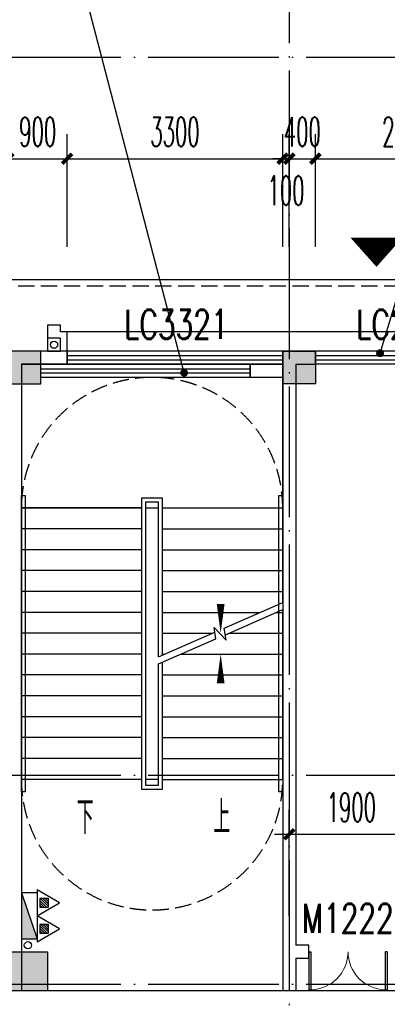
# Model space of a CAD drawing. Extents: x 1779708 to 7299578, y -1121471 to 88434.
# Tile 173 of 256: x 4491392 to 4497017, y -1019849 to -1004763. Entities that reach past the tile are written whole.
import ezdxf

# ---------------------------------------------------------------- set-up
doc = ezdxf.new("R2010")
doc.units = 0
doc.header["$LTSCALE"] = 1000
doc.header["$MEASUREMENT"] = 0
doc.linetypes.add('DASH', pattern=[0.35, 0.25, -0.1])
doc.linetypes.add('DOTE', pattern=[2.42, 2, -0.2, 0.02, -0.2])
doc.layers.get('0').update_dxf_attribs({"linetype": 'CONTINUOUS'})
doc.layers.get('Defpoints').update_dxf_attribs({"linetype": 'CONTINUOUS'})
for name, color, linetype in [('11111111111111111111111111111', 50, 'DASH'), ('DIM_LEAD', 3, 'CONTINUOUS'), ('DIM_SYMB', 3, 'CONTINUOUS'), ('DIM_污水', 3, 'CONTINUOUS'), ('DOTE', 1, 'DOTE'), ('EQUIP_灭火器', 7, 'CONTINUOUS'), ('GGSignatureLayer', 7, 'CONTINUOUS'), ('P_PS_DIM', 1, 'CONTINUOUS'), ('PUB_DIM', 3, 'CONTINUOUS'), ('PUB_TEXT', 7, 'CONTINUOUS'), ('STAIR', 2, 'CONTINUOUS'), ('WALL', 255, 'CONTINUOUS'), ('WINDOW', 2, 'CONTINUOUS'), ('WINDOW_TEXT', 7, 'CONTINUOUS'), ('修改', 6, 'CONTINUOUS'), ('墙柱', 2, 'CONTINUOUS'), ('室外构件', 4, 'CONTINUOUS'), ('看线', 3, 'CONTINUOUS')]:
    doc.layers.add(name, color=color, linetype=linetype)
doc.styles.add('_TCH_DIM', font='SIMPLEX.shx', dxfattribs={"width": 0.7, "bigfont": 'GBCBIG.shx'})
doc.styles.add('_TCH_DIM_T3', font='SIMPLEX.shx', dxfattribs={"width": 0.494118, "bigfont": 'GBCBIG.shx'})
doc.styles.add('_TCH_WINDOW', font='SIMPLEX', dxfattribs={"height": 3.5, "bigfont": 'GBCBIG'})
doc.dimstyles.new('_TCH_ARCH&&150', dxfattribs={"dimtxt": 446.25, "dimasz": 150, "dimexe": 375, "dimexo": 450, "dimgap": 189.375, "dimtad": 1, "dimdec": 0, "dimzin": 0, "dimdsep": 46, "dimtxsty": '_TCH_DIM_T3', "dimblk": 'ARCHTICK', "dimcen": 0.09, "dimdle": 225, "dimclrt": 7, "dimazin": 2, "dimtfac": 1, "dimtdec": 0, "dimtix": 1, "dimtmove": 2, "dimatfit": 3, "dimfxl": 250, "dimtolj": 1, "dimtzin": 0, "dimarcsym": 0})

# ---------------------------------------------------------------- blocks, each defined once
blk = doc.blocks.new('A$C159220C3')
at = {"layer": 'DOTE'}
for p, q in [((55500, 149200), (55500, 7200)), ((86800, 64700), (7200, 64700)), ((86800, 60200), (7200, 60200)), ((86800, 53700), (7200, 53700)), ((86800, 50500), (7200, 50500))]:
    blk.add_line(p, q, dxfattribs=at)
blk = doc.blocks.new('$TwtSys$00000545')
h = blk.add_hatch()
h.set_pattern_fill('ANSI31', color=256, scale=200, angle=180, style=0)
h.set_pattern_definition([(225, (199409.273, 63921.482), (17.6776695, -17.6776695), [])])
h.paths.add_polyline_path([(65, 174), (-65, 174), (-65, 44), (65, 44)])
for p, q in [((0, 344), (-198, 0)), ((198, 0), (0, 344)), ((-198, 0), (198, 0))]:
    blk.add_line(p, q)
blk.add_lwpolyline([(65, 174), (-65, 174), (-65, 44), (65, 44)], close=True)
blk = doc.blocks.new('a1')
at = {"layer": '11111111111111111111111111111'}
for p, q in [((59122, 49136), (59122, 48936)), ((59322, 49136), (59122, 49136)), ((59322, 48936), (59322, 49136)), ((59122, 48936), (59322, 48936))]:
    blk.add_line(p, q, dxfattribs=at)
blk = doc.blocks.new('$WINLIB2D$00000001')
at = {"color": 0}
for points in [[(-0.5, 0.5), (-0.5, -0.5)], [(-0.5, 0.5), (0.5, 0.5)], [(0.5, -0.5), (0.5, 0.5)], [(0.5, 0.1667), (-0.5, 0.1667)], [(0.5, -0.1667), (-0.5, -0.1667)], [(-0.5, -0.5), (0.5, -0.5)]]:
    blk.add_lwpolyline(points, dxfattribs=at)
blk = doc.blocks.new('_ArchTick')
at = {"color": 0, "linetype": 'ByBlock', "const_width": 0.4}
blk.add_lwpolyline([(-0.5, -0.5), (0.5, 0.5)], dxfattribs=at)
blk = doc.blocks.new('*D5082')
at = {"layer": 'Defpoints', "color": 0, "transparency": 16777216}
for p in [(4498717, -1006893), (4495917, -1008693), (4498717, -1008693)]:
    blk.add_point(p, dxfattribs=at)
at = {"layer": 'PUB_DIM', "color": 0, "lineweight": -2, "transparency": 16777216}
for p, q in [((4495917, -1008243), (4495917, -1006518)), ((4498717, -1008243), (4498717, -1006518)), ((4495692, -1006893), (4498942, -1006893))]:
    blk.add_line(p, q, dxfattribs=at)
at = {"layer": 'PUB_DIM', "color": 0, "lineweight": -2, "transparency": 16777216, "xscale": 150, "yscale": 150, "zscale": 150, "rotation": 180}
blk.add_blockref('_ArchTick', (4495917, -1006893), dxfattribs=at)
at = {"layer": 'PUB_DIM', "color": 0, "lineweight": -2, "transparency": 16777216, "xscale": 150, "yscale": 150, "zscale": 150}
blk.add_blockref('_ArchTick', (4498717, -1006893), dxfattribs=at)
at = {"layer": 'PUB_DIM', "color": 7, "transparency": 16777216, "insert": (4497317, -1006481), "char_height": 446.2, "attachment_point": 5, "style": '_TCH_DIM_T3'}
blk.add_mtext('\\A1;2800', dxfattribs=at)
blk = doc.blocks.new('*D5083')
at = {"layer": 'Defpoints', "color": 0, "transparency": 16777216}
for p in [(4495917, -1006893), (4495517, -1008693), (4495917, -1008693)]:
    blk.add_point(p, dxfattribs=at)
at = {"layer": 'PUB_DIM', "color": 0, "lineweight": -2, "transparency": 16777216}
for p, q in [((4495517, -1008243), (4495517, -1006518)), ((4495917, -1008243), (4495917, -1006518)), ((4495517, -1006893), (4495367, -1006893)), ((4495517, -1006893), (4495917, -1006893)), ((4495917, -1006893), (4496067, -1006893))]:
    blk.add_line(p, q, dxfattribs=at)
at = {"layer": 'PUB_DIM', "color": 0, "lineweight": -2, "transparency": 16777216, "xscale": 150, "yscale": 150, "zscale": 150}
blk.add_blockref('_ArchTick', (4495517, -1006893), dxfattribs=at)
at = {"layer": 'PUB_DIM', "color": 0, "lineweight": -2, "transparency": 16777216, "xscale": 150, "yscale": 150, "zscale": 150, "rotation": 180}
blk.add_blockref('_ArchTick', (4495917, -1006893), dxfattribs=at)
at = {"layer": 'PUB_DIM', "color": 7, "transparency": 16777216, "insert": (4495717, -1006481), "char_height": 446.2, "attachment_point": 5, "style": '_TCH_DIM_T3'}
blk.add_mtext('\\A1;400', dxfattribs=at)
blk = doc.blocks.new('*D5084')
at = {"layer": 'Defpoints', "color": 0, "transparency": 16777216}
for p in [(4495517, -1006893), (4495417, -1008693), (4495517, -1008693)]:
    blk.add_point(p, dxfattribs=at)
at = {"layer": 'PUB_DIM', "color": 0, "lineweight": -2, "transparency": 16777216}
for p, q in [((4495417, -1008243), (4495417, -1006518)), ((4495517, -1008243), (4495517, -1006518)), ((4495417, -1006893), (4495267, -1006893)), ((4495417, -1006893), (4495517, -1006893)), ((4495517, -1006893), (4495667, -1006893))]:
    blk.add_line(p, q, dxfattribs=at)
at = {"layer": 'PUB_DIM', "color": 0, "lineweight": -2, "transparency": 16777216, "xscale": 150, "yscale": 150, "zscale": 150}
blk.add_blockref('_ArchTick', (4495417, -1006893), dxfattribs=at)
at = {"layer": 'PUB_DIM', "color": 0, "lineweight": -2, "transparency": 16777216, "xscale": 150, "yscale": 150, "zscale": 150, "rotation": 180}
blk.add_blockref('_ArchTick', (4495517, -1006893), dxfattribs=at)
at = {"layer": 'PUB_DIM', "color": 7, "transparency": 16777216, "insert": (4495467, -1007381), "char_height": 446.2, "attachment_point": 5, "style": '_TCH_DIM_T3'}
blk.add_mtext('\\A1;100', dxfattribs=at)
blk = doc.blocks.new('*D5085')
at = {"layer": 'Defpoints', "color": 0, "transparency": 16777216}
for p in [(4495417, -1006893), (4492117, -1008693), (4495417, -1008693)]:
    blk.add_point(p, dxfattribs=at)
at = {"layer": 'PUB_DIM', "color": 0, "lineweight": -2, "transparency": 16777216}
for p, q in [((4492117, -1008243), (4492117, -1006518)), ((4495417, -1008243), (4495417, -1006518)), ((4491892, -1006893), (4495642, -1006893))]:
    blk.add_line(p, q, dxfattribs=at)
at = {"layer": 'PUB_DIM', "color": 0, "lineweight": -2, "transparency": 16777216, "xscale": 150, "yscale": 150, "zscale": 150, "rotation": 180}
blk.add_blockref('_ArchTick', (4492117, -1006893), dxfattribs=at)
at = {"layer": 'PUB_DIM', "color": 0, "lineweight": -2, "transparency": 16777216, "xscale": 150, "yscale": 150, "zscale": 150}
blk.add_blockref('_ArchTick', (4495417, -1006893), dxfattribs=at)
at = {"layer": 'PUB_DIM', "color": 7, "transparency": 16777216, "insert": (4493767, -1006481), "char_height": 446.2, "attachment_point": 5, "style": '_TCH_DIM_T3'}
blk.add_mtext('\\A1;3300', dxfattribs=at)
blk = doc.blocks.new('*D5086')
at = {"layer": 'Defpoints', "color": 0, "transparency": 16777216}
for p in [(4492117, -1006893), (4491217, -1008693), (4492117, -1008693)]:
    blk.add_point(p, dxfattribs=at)
at = {"layer": 'PUB_DIM', "color": 0, "lineweight": -2, "transparency": 16777216}
for p, q in [((4491217, -1008243), (4491217, -1006518)), ((4492117, -1008243), (4492117, -1006518)), ((4491217, -1006893), (4491067, -1006893)), ((4491217, -1006893), (4492117, -1006893)), ((4492117, -1006893), (4492267, -1006893))]:
    blk.add_line(p, q, dxfattribs=at)
at = {"layer": 'PUB_DIM', "color": 0, "lineweight": -2, "transparency": 16777216, "xscale": 150, "yscale": 150, "zscale": 150}
blk.add_blockref('_ArchTick', (4491217, -1006893), dxfattribs=at)
at = {"layer": 'PUB_DIM', "color": 0, "lineweight": -2, "transparency": 16777216, "xscale": 150, "yscale": 150, "zscale": 150, "rotation": 180}
blk.add_blockref('_ArchTick', (4492117, -1006893), dxfattribs=at)
at = {"layer": 'PUB_DIM', "color": 7, "transparency": 16777216, "insert": (4491667, -1006481), "char_height": 446.2, "attachment_point": 5, "style": '_TCH_DIM_T3'}
blk.add_mtext('\\A1;900', dxfattribs=at)
blk = doc.blocks.new('$DorLib2D$00000002')
for p, q in [((-0.5, 0), (-0.5, 0.4875)), ((-0.475, 0.4875), (-0.5, 0.4875)), ((-0.475, 0), (-0.475, 0.4875)), ((0.475, 0), (0.475, 0.4875)), ((0.475, 0.4875), (0.5, 0.4875)), ((0.5, 0), (0.5, 0.4875)), ((-0.5, 0), (-0.475, 0)), ((0.5, 0), (0.475, 0))]:
    blk.add_line(p, q)
at = {"lineweight": 13}
for centre, start, end in [((-0.4875, 0), 0, 88.53072), ((0.4875, 0), 91.46928, 180)]:
    blk.add_arc(centre, 0.4875, start, end, dxfattribs=at)
blk = doc.blocks.new('*D6627')
at = {"layer": 'Defpoints', "color": 0, "transparency": 16777216}
for p in [(4497417, -1017243), (4495517, -1018943), (4497417, -1018943)]:
    blk.add_point(p, dxfattribs=at)
at = {"layer": 'PUB_DIM', "color": 0, "lineweight": -2, "transparency": 16777216}
for p, q in [((4495517, -1018493), (4495517, -1016868)), ((4497417, -1018493), (4497417, -1016868)), ((4495292, -1017243), (4497642, -1017243))]:
    blk.add_line(p, q, dxfattribs=at)
at = {"layer": 'PUB_DIM', "color": 0, "lineweight": -2, "transparency": 16777216, "xscale": 150, "yscale": 150, "zscale": 150, "rotation": 180}
blk.add_blockref('_ArchTick', (4495517, -1017243), dxfattribs=at)
at = {"layer": 'PUB_DIM', "color": 0, "lineweight": -2, "transparency": 16777216, "xscale": 150, "yscale": 150, "zscale": 150}
blk.add_blockref('_ArchTick', (4497417, -1017243), dxfattribs=at)
at = {"layer": 'PUB_DIM', "color": 7, "transparency": 16777216, "insert": (4496467, -1016831), "char_height": 446.2, "attachment_point": 5, "style": '_TCH_DIM_T3'}
blk.add_mtext('\\A1;1900', dxfattribs=at)

msp = doc.modelspace()

# ---------------------------------------------------------------- hatches: boundary and pattern name
at = {"layer": '墙柱'}
h = msp.add_hatch(color=256, dxfattribs=at)
h.paths.add_polyline_path([(4476347.1, -937943.3), (4476347.1, -938243.3), (4475447.1, -938243.3), (4475447.1, -937943.3)])
h.paths.add_polyline_path([(4474277.1, -935643.3), (4474877.1, -935643.3), (4474877.1, -936043.3), (4474277.1, -936043.3)])
h.paths.add_polyline_path([(4524317.1, -1005043.3), (4524917.1, -1005043.3), (4524917.1, -1005643.3), (4524317.1, -1005643.3)])
h.paths.add_polyline_path([(4516217.1, -1005043.3), (4516817.1, -1005043.3), (4516817.1, -1005643.3), (4516217.1, -1005643.3)])
h.paths.add_polyline_path([(4524317.1, -995843.3), (4524917.1, -995843.3), (4524917.1, -996443.3), (4524317.1, -996443.3)])
h.paths.add_polyline_path([(4516217.1, -995843.3), (4516817.1, -995843.3), (4516817.1, -996443.3), (4516217.1, -996443.3)])
h.paths.add_polyline_path([(4524317.1, -987243.3), (4524917.1, -987243.3), (4524917.1, -987843.3), (4524317.1, -987843.3)])
h.paths.add_polyline_path([(4516217.1, -987243.3), (4516817.1, -987243.3), (4516817.1, -987843.3), (4516217.1, -987843.3)])
h.paths.add_polyline_path([(4524317.1, -978043.3), (4524917.1, -978043.3), (4524917.1, -978643.3), (4524317.1, -978643.3)])
h.paths.add_polyline_path([(4516217.1, -978043.3), (4516817.1, -978043.3), (4516817.1, -978643.3), (4516217.1, -978643.3)])
h.paths.add_polyline_path([(4449717.1, -973843.3), (4450217.1, -973843.3), (4450217.1, -973343.3), (4449717.1, -973343.3)])
h.paths.add_polyline_path([(4449717.1, -967593.3), (4450217.1, -967593.3), (4450217.1, -967093.3), (4449717.1, -967093.3)])
h.paths.add_polyline_path([(4449717.1, -961043.3), (4450217.1, -961043.3), (4450217.1, -960543.3), (4449717.1, -960543.3)])
h.paths.add_polyline_path([(4524117.1, -932143.3), (4524817.1, -932143.3), (4524817.1, -932643.3), (4524117.1, -932643.3)])
h.paths.add_polyline_path([(4474067.1, -964543.3), (4474767.1, -964543.3), (4474767.1, -964043.3), (4474067.1, -964043.3)])
h.paths.add_polyline_path([(4516067.1, -932143.3), (4516767.1, -932143.3), (4516767.1, -932643.3), (4516067.1, -932643.3)])
h.paths.add_polyline_path([(4474067.1, -932143.3), (4474767.1, -932143.3), (4474767.1, -932643.3), (4474067.1, -932643.3)])
h.paths.add_polyline_path([(4449717.1, -955193.3), (4450217.1, -955193.3), (4450217.1, -954693.3), (4449717.1, -954693.3)])
h.paths.add_polyline_path([(4503717.1, -922843.3), (4504217.1, -922843.3), (4504217.1, -923343.3), (4503717.1, -923343.3)])
h.paths.add_polyline_path([(4465817.1, -973843.3), (4466317.1, -973843.3), (4466317.1, -973343.3), (4465817.1, -973343.3)])
h.paths.add_polyline_path([(4474117.1, -973843.3), (4474717.1, -973843.3), (4474717.1, -973343.3), (4474117.1, -973343.3)])
h.paths.add_polyline_path([(4491217.1, -964643.3), (4491817.1, -964643.3), (4491817.1, -964043.3), (4491217.1, -964043.3)])
h.paths.add_polyline_path([(4507717.1, -955843.3), (4508317.1, -955843.3), (4508317.1, -955243.3), (4507717.1, -955243.3)])
h.paths.add_polyline_path([(4462217.1, -967693.3), (4462717.1, -967693.3), (4462717.1, -966993.3), (4462217.1, -966993.3)])
h.paths.add_polyline_path([(4515917.1, -959943.3), (4516417.1, -959943.3), (4516417.1, -959443.3), (4515917.1, -959443.3)])
h.paths.add_polyline_path([(4465717.1, -935643.3), (4466317.1, -935643.3), (4466317.1, -936143.3), (4465717.1, -936143.3)])
h.paths.add_polyline_path([(4469917.1, -942243.3), (4470417.1, -942243.3), (4470417.1, -942743.3), (4469917.1, -942743.3)])
h.paths.add_polyline_path([(4469917.1, -948843.3), (4470417.1, -948843.3), (4470417.1, -949343.3), (4469917.1, -949343.3)])
h.paths.add_polyline_path([(4462217.1, -954593.3), (4462717.1, -954593.3), (4462717.1, -955293.3), (4462217.1, -955293.3)])
h.paths.add_polyline_path([(4469917.1, -961043.3), (4470417.1, -961043.3), (4470417.1, -960543.3), (4469917.1, -960543.3)])
h.paths.add_polyline_path([(4462217.1, -973843.3), (4462717.1, -973843.3), (4462717.1, -973343.3), (4462217.1, -973343.3)])
h.paths.add_polyline_path([(4504117.1, -947343.3), (4503617.1, -947343.3), (4503617.1, -947843.3), (4504117.1, -947843.3)])
h.paths.add_polyline_path([(4524117.1, -964543.3), (4524817.1, -964543.3), (4524817.1, -964043.3), (4524117.1, -964043.3)])
h.paths.add_polyline_path([(4457617.1, -935643.3), (4458117.1, -935643.3), (4458117.1, -936143.3), (4457617.1, -936143.3)])
h.paths.add_polyline_path([(4516067.1, -947243.3), (4516767.1, -947243.3), (4516767.1, -947843.3), (4516067.1, -947843.3)])
h.paths.add_polyline_path([(4524117.1, -947843.3), (4524817.1, -947843.3), (4524817.1, -947243.3), (4524117.1, -947243.3)])
h.paths.add_polyline_path([(4507717.1, -947843.3), (4508317.1, -947843.3), (4508317.1, -947243.3), (4507717.1, -947243.3)])
h.paths.add_polyline_path([(4515917.1, -955743.3), (4516417.1, -955743.3), (4516417.1, -955243.3), (4515917.1, -955243.3)])
h.paths.add_polyline_path([(4503617.1, -955743.3), (4504117.1, -955743.3), (4504117.1, -955243.3), (4503617.1, -955243.3)])
h.paths.add_polyline_path([(4499367.1, -935643.3), (4499867.1, -935643.3), (4499867.1, -936143.3), (4499367.1, -936143.3)])
h.paths.add_polyline_path([(4495417.1, -973843.3), (4495917.1, -973843.3), (4495917.1, -973343.3), (4495417.1, -973343.3)])
h.paths.add_polyline_path([(4491717.1, -961043.3), (4491217.1, -961043.3), (4491217.1, -960543.3), (4491717.1, -960543.3)])
h.paths.add_polyline_path([(4491717.1, -973843.3), (4491217.1, -973843.3), (4491217.1, -973343.3), (4491717.1, -973343.3)])
h.paths.add_polyline_path([(4474117.1, -961043.3), (4474617.1, -961043.3), (4474617.1, -960543.3), (4474117.1, -960543.3)])
h.paths.add_polyline_path([(4469917.1, -954693.3), (4470417.1, -954693.3), (4470417.1, -955193.3), (4469917.1, -955193.3)])
h.paths.add_polyline_path([(4462217.1, -960343.3), (4462717.1, -960343.3), (4462717.1, -961043.3), (4462217.1, -961043.3)])
h.paths.add_polyline_path([(4465717.1, -948843.3), (4466317.1, -948843.3), (4466317.1, -949343.3), (4465717.1, -949343.3)])
h.paths.add_polyline_path([(4457317.1, -948843.3), (4457917.1, -948843.3), (4457917.1, -949343.3), (4457317.1, -949343.3)])
h.paths.add_polyline_path([(4449717.1, -948843.3), (4450217.1, -948843.3), (4450217.1, -949343.3), (4449717.1, -949343.3)])
h.paths.add_polyline_path([(4465717.1, -942143.3), (4466317.1, -942143.3), (4466317.1, -942743.3), (4465717.1, -942743.3)])
h.paths.add_polyline_path([(4457617.1, -942143.3), (4458117.1, -942143.3), (4458117.1, -942743.3), (4457617.1, -942743.3)])
h.paths.add_polyline_path([(4524117.1, -961343.3), (4524817.1, -961343.3), (4524817.1, -960843.3), (4524117.1, -960843.3)])
h.paths.add_polyline_path([(4524317.1, -973843.3), (4524817.1, -973843.3), (4524817.1, -973343.3), (4524317.1, -973343.3)])
h.paths.add_polyline_path([(4516067.1, -964743.3), (4516767.1, -964743.3), (4516767.1, -964043.3), (4516067.1, -964043.3)])
h.paths.add_polyline_path([(4516017.1, -973843.3), (4516817.1, -973843.3), (4516817.1, -973343.3), (4516017.1, -973343.3)])
h.paths.add_polyline_path([(4507667.1, -964743.3), (4508367.1, -964743.3), (4508367.1, -964043.3), (4507667.1, -964043.3)])
h.paths.add_polyline_path([(4507717.1, -973843.3), (4508317.1, -973843.3), (4508317.1, -973343.3), (4507717.1, -973343.3)])
h.paths.add_polyline_path([(4499367.1, -961043.3), (4499867.1, -961043.3), (4499867.1, -960543.3), (4499367.1, -960543.3)])
h.paths.add_polyline_path([(4499267.1, -964543.3), (4499967.1, -964543.3), (4499967.1, -964043.3), (4499267.1, -964043.3)])
h.paths.add_polyline_path([(4499367.1, -973843.3), (4499867.1, -973843.3), (4499867.1, -973343.3), (4499367.1, -973343.3)])
h.paths.add_polyline_path([(4482317.1, -961043.3), (4482817.1, -961043.3), (4482817.1, -960543.3), (4482317.1, -960543.3)])
h.paths.add_polyline_path([(4482217.1, -964643.3), (4482817.1, -964643.3), (4482817.1, -964043.3), (4482217.1, -964043.3)])
h.paths.add_polyline_path([(4465717.1, -964643.3), (4466317.1, -964643.3), (4466317.1, -964043.3), (4465717.1, -964043.3)])
h.paths.add_polyline_path([(4482317.1, -973843.3), (4482817.1, -973843.3), (4482817.1, -973343.3), (4482317.1, -973343.3)])
h.paths.add_polyline_path([(4516067.1, -935643.3), (4516767.1, -935643.3), (4516767.1, -936243.3), (4516067.1, -936243.3)])
h.paths.add_polyline_path([(4524117.1, -922843.3), (4524817.1, -922843.3), (4524817.1, -923343.3), (4524117.1, -923343.3)])
h.paths.add_polyline_path([(4516117.1, -922843.3), (4516717.1, -922843.3), (4516717.1, -923343.3), (4516117.1, -923343.3)])
h.paths.add_polyline_path([(4507717.1, -935643.3), (4508317.1, -935643.3), (4508317.1, -936243.3), (4507717.1, -936243.3)])
h.paths.add_polyline_path([(4507667.1, -932143.3), (4508367.1, -932143.3), (4508367.1, -932643.3), (4507667.1, -932643.3)])
h.paths.add_polyline_path([(4507767.1, -922843.3), (4508267.1, -922843.3), (4508267.1, -923343.3), (4507767.1, -923343.3)])
h.paths.add_polyline_path([(4499317.1, -932043.3), (4499917.1, -932043.3), (4499917.1, -932643.3), (4499317.1, -932643.3)])
h.paths.add_polyline_path([(4499317.1, -922843.3), (4499917.1, -922843.3), (4499917.1, -923343.3), (4499317.1, -923343.3)])
h.paths.add_polyline_path([(4491217.1, -935643.3), (4491717.1, -935643.3), (4491717.1, -936143.3), (4491217.1, -936143.3)])
h.paths.add_polyline_path([(4491217.1, -932043.3), (4491817.1, -932043.3), (4491817.1, -932643.3), (4491217.1, -932643.3)])
h.paths.add_polyline_path([(4482317.1, -935643.3), (4482817.1, -935643.3), (4482817.1, -936143.3), (4482317.1, -936143.3)])
h.paths.add_polyline_path([(4482217.1, -932043.3), (4482817.1, -932043.3), (4482817.1, -932643.3), (4482217.1, -932643.3)])
h.paths.add_polyline_path([(4449217.1, -935343.3), (4449917.1, -935343.3), (4449917.1, -935843.3), (4449217.1, -935843.3)])
h.paths.add_polyline_path([(4449217.1, -932143.3), (4449917.1, -932143.3), (4449917.1, -932643.3), (4449217.1, -932643.3)])
h.paths.add_polyline_path([(4457267.1, -932143.3), (4457967.1, -932143.3), (4457967.1, -932643.3), (4457267.1, -932643.3)])
h.paths.add_polyline_path([(4465717.1, -932043.3), (4466317.1, -932043.3), (4466317.1, -932643.3), (4465717.1, -932643.3)])
h.paths.add_polyline_path([(4491217.1, -922843.3), (4491717.1, -922843.3), (4491717.1, -923343.3), (4491217.1, -923343.3)])
h.paths.add_polyline_path([(4482317.1, -922843.3), (4482817.1, -922843.3), (4482817.1, -923343.3), (4482317.1, -923343.3)])
h.paths.add_polyline_path([(4474117.1, -922843.3), (4474717.1, -922843.3), (4474717.1, -923343.3), (4474117.1, -923343.3)])
h.paths.add_polyline_path([(4465717.1, -922843.3), (4466317.1, -922843.3), (4466317.1, -923343.3), (4465717.1, -923343.3)])
h.paths.add_polyline_path([(4457267.1, -922843.3), (4457967.1, -922843.3), (4457967.1, -923343.3), (4457267.1, -923343.3)])
h.paths.add_polyline_path([(4449217.1, -922843.3), (4449717.1, -922843.3), (4449717.1, -923343.3), (4449217.1, -923343.3)])
h.paths.add_polyline_path([(4524117.1, -935643.3), (4524817.1, -935643.3), (4524817.1, -936243.3), (4524117.1, -936243.3)])
h.paths.add_polyline_path([(4449717.1, -1009843.3), (4450217.1, -1009843.3), (4450217.1, -1010343.3), (4449717.1, -1010343.3)])
h.paths.add_polyline_path([(4449717.1, -1016093.3), (4450217.1, -1016093.3), (4450217.1, -1016593.3), (4449717.1, -1016593.3)])
h.paths.add_polyline_path([(4449717.1, -1022643.3), (4450217.1, -1022643.3), (4450217.1, -1023143.3), (4449717.1, -1023143.3)])
h.paths.add_polyline_path([(4524117.1, -1051543.3), (4524817.1, -1051543.3), (4524817.1, -1051043.3), (4524117.1, -1051043.3)])
h.paths.add_polyline_path([(4474067.1, -1019143.3), (4474767.1, -1019143.3), (4474767.1, -1019643.3), (4474067.1, -1019643.3)])
h.paths.add_polyline_path([(4516067.1, -1051543.3), (4516767.1, -1051543.3), (4516767.1, -1051043.3), (4516067.1, -1051043.3)])
h.paths.add_polyline_path([(4474067.1, -1051543.3), (4474767.1, -1051543.3), (4474767.1, -1051043.3), (4474067.1, -1051043.3)])
h.paths.add_polyline_path([(4449717.1, -1028493.3), (4450217.1, -1028493.3), (4450217.1, -1028993.3), (4449717.1, -1028993.3)])
h.paths.add_polyline_path([(4476347.1, -1045743.3), (4476347.1, -1045443.3), (4475447.1, -1045443.3), (4475447.1, -1045743.3)])
h.paths.add_polyline_path([(4503717.1, -1060843.3), (4504217.1, -1060843.3), (4504217.1, -1060343.3), (4503717.1, -1060343.3)])
h.paths.add_polyline_path([(4465817.1, -1009843.3), (4466317.1, -1009843.3), (4466317.1, -1010343.3), (4465817.1, -1010343.3)])
h.paths.add_polyline_path([(4474117.1, -1009843.3), (4474717.1, -1009843.3), (4474717.1, -1010343.3), (4474117.1, -1010343.3)])
h.paths.add_polyline_path([(4491217.1, -1019043.3), (4491817.1, -1019043.3), (4491817.1, -1019643.3), (4491217.1, -1019643.3)])
h.paths.add_polyline_path([(4507717.1, -1027843.3), (4508317.1, -1027843.3), (4508317.1, -1028443.3), (4507717.1, -1028443.3)])
h.paths.add_polyline_path([(4462217.1, -1015993.3), (4462717.1, -1015993.3), (4462717.1, -1016693.3), (4462217.1, -1016693.3)])
h.paths.add_polyline_path([(4515917.1, -1023743.3), (4516417.1, -1023743.3), (4516417.1, -1024243.3), (4515917.1, -1024243.3)])
h.paths.add_polyline_path([(4465717.1, -1048043.3), (4466317.1, -1048043.3), (4466317.1, -1047543.3), (4465717.1, -1047543.3)])
h.paths.add_polyline_path([(4469917.1, -1041443.3), (4470417.1, -1041443.3), (4470417.1, -1040943.3), (4469917.1, -1040943.3)])
h.paths.add_polyline_path([(4469917.1, -1034843.3), (4470417.1, -1034843.3), (4470417.1, -1034343.3), (4469917.1, -1034343.3)])
h.paths.add_polyline_path([(4462217.1, -1029093.3), (4462717.1, -1029093.3), (4462717.1, -1028393.3), (4462217.1, -1028393.3)])
h.paths.add_polyline_path([(4469917.1, -1022643.3), (4470417.1, -1022643.3), (4470417.1, -1023143.3), (4469917.1, -1023143.3)])
h.paths.add_polyline_path([(4462217.1, -1009843.3), (4462717.1, -1009843.3), (4462717.1, -1010343.3), (4462217.1, -1010343.3)])
h.paths.add_polyline_path([(4504117.1, -1036343.3), (4503617.1, -1036343.3), (4503617.1, -1035843.3), (4504117.1, -1035843.3)])
h.paths.add_polyline_path([(4524117.1, -1019143.3), (4524817.1, -1019143.3), (4524817.1, -1019643.3), (4524117.1, -1019643.3)])
h.paths.add_polyline_path([(4457617.1, -1048043.3), (4458117.1, -1048043.3), (4458117.1, -1047543.3), (4457617.1, -1047543.3)])
h.paths.add_polyline_path([(4516067.1, -1036443.3), (4516767.1, -1036443.3), (4516767.1, -1035843.3), (4516067.1, -1035843.3)])
h.paths.add_polyline_path([(4524117.1, -1035843.3), (4524817.1, -1035843.3), (4524817.1, -1036443.3), (4524117.1, -1036443.3)])
h.paths.add_polyline_path([(4507717.1, -1035843.3), (4508317.1, -1035843.3), (4508317.1, -1036443.3), (4507717.1, -1036443.3)])
h.paths.add_polyline_path([(4515917.1, -1027943.3), (4516417.1, -1027943.3), (4516417.1, -1028443.3), (4515917.1, -1028443.3)])
h.paths.add_polyline_path([(4503617.1, -1027943.3), (4504117.1, -1027943.3), (4504117.1, -1028443.3), (4503617.1, -1028443.3)])
h.paths.add_polyline_path([(4499367.1, -1048043.3), (4499867.1, -1048043.3), (4499867.1, -1047543.3), (4499367.1, -1047543.3)])
h.paths.add_polyline_path([(4495417.1, -1009843.3), (4495917.1, -1009843.3), (4495917.1, -1010343.3), (4495417.1, -1010343.3)])
h.paths.add_polyline_path([(4491717.1, -1022643.3), (4491217.1, -1022643.3), (4491217.1, -1023143.3), (4491717.1, -1023143.3)])
h.paths.add_polyline_path([(4491717.1, -1009843.3), (4491217.1, -1009843.3), (4491217.1, -1010343.3), (4491717.1, -1010343.3)])
h.paths.add_polyline_path([(4474117.1, -1022643.3), (4474617.1, -1022643.3), (4474617.1, -1023143.3), (4474117.1, -1023143.3)])
h.paths.add_polyline_path([(4469917.1, -1028993.3), (4470417.1, -1028993.3), (4470417.1, -1028493.3), (4469917.1, -1028493.3)])
h.paths.add_polyline_path([(4462217.1, -1023343.3), (4462717.1, -1023343.3), (4462717.1, -1022643.3), (4462217.1, -1022643.3)])
h.paths.add_polyline_path([(4465717.1, -1034843.3), (4466317.1, -1034843.3), (4466317.1, -1034343.3), (4465717.1, -1034343.3)])
h.paths.add_polyline_path([(4457317.1, -1034843.3), (4457917.1, -1034843.3), (4457917.1, -1034343.3), (4457317.1, -1034343.3)])
h.paths.add_polyline_path([(4449717.1, -1034843.3), (4450217.1, -1034843.3), (4450217.1, -1034343.3), (4449717.1, -1034343.3)])
h.paths.add_polyline_path([(4465717.1, -1041543.3), (4466317.1, -1041543.3), (4466317.1, -1040943.3), (4465717.1, -1040943.3)])
h.paths.add_polyline_path([(4457617.1, -1041543.3), (4458117.1, -1041543.3), (4458117.1, -1040943.3), (4457617.1, -1040943.3)])
h.paths.add_polyline_path([(4524117.1, -1022343.3), (4524817.1, -1022343.3), (4524817.1, -1022843.3), (4524117.1, -1022843.3)])
h.paths.add_polyline_path([(4524317.1, -1009843.3), (4524817.1, -1009843.3), (4524817.1, -1010343.3), (4524317.1, -1010343.3)])
h.paths.add_polyline_path([(4516067.1, -1018943.3), (4516767.1, -1018943.3), (4516767.1, -1019643.3), (4516067.1, -1019643.3)])
h.paths.add_polyline_path([(4516017.1, -1009843.3), (4516817.1, -1009843.3), (4516817.1, -1010343.3), (4516017.1, -1010343.3)])
h.paths.add_polyline_path([(4507667.1, -1018943.3), (4508367.1, -1018943.3), (4508367.1, -1019643.3), (4507667.1, -1019643.3)])
h.paths.add_polyline_path([(4507717.1, -1009843.3), (4508317.1, -1009843.3), (4508317.1, -1010343.3), (4507717.1, -1010343.3)])
h.paths.add_polyline_path([(4499367.1, -1022643.3), (4499867.1, -1022643.3), (4499867.1, -1023143.3), (4499367.1, -1023143.3)])
h.paths.add_polyline_path([(4499267.1, -1019143.3), (4499967.1, -1019143.3), (4499967.1, -1019643.3), (4499267.1, -1019643.3)])
h.paths.add_polyline_path([(4499367.1, -1009843.3), (4499867.1, -1009843.3), (4499867.1, -1010343.3), (4499367.1, -1010343.3)])
h.paths.add_polyline_path([(4482317.1, -1022643.3), (4482817.1, -1022643.3), (4482817.1, -1023143.3), (4482317.1, -1023143.3)])
h.paths.add_polyline_path([(4482217.1, -1019043.3), (4482817.1, -1019043.3), (4482817.1, -1019643.3), (4482217.1, -1019643.3)])
h.paths.add_polyline_path([(4465717.1, -1019043.3), (4466317.1, -1019043.3), (4466317.1, -1019643.3), (4465717.1, -1019643.3)])
h.paths.add_polyline_path([(4482317.1, -1009843.3), (4482817.1, -1009843.3), (4482817.1, -1010343.3), (4482317.1, -1010343.3)])
h.paths.add_polyline_path([(4516067.1, -1048043.3), (4516767.1, -1048043.3), (4516767.1, -1047443.3), (4516067.1, -1047443.3)])
h.paths.add_polyline_path([(4524117.1, -1060843.3), (4524817.1, -1060843.3), (4524817.1, -1060343.3), (4524117.1, -1060343.3)])
h.paths.add_polyline_path([(4516117.1, -1060843.3), (4516717.1, -1060843.3), (4516717.1, -1060343.3), (4516117.1, -1060343.3)])
h.paths.add_polyline_path([(4507717.1, -1048043.3), (4508317.1, -1048043.3), (4508317.1, -1047443.3), (4507717.1, -1047443.3)])
h.paths.add_polyline_path([(4507667.1, -1051543.3), (4508367.1, -1051543.3), (4508367.1, -1051043.3), (4507667.1, -1051043.3)])
h.paths.add_polyline_path([(4507767.1, -1060843.3), (4508267.1, -1060843.3), (4508267.1, -1060343.3), (4507767.1, -1060343.3)])
h.paths.add_polyline_path([(4499317.1, -1051643.3), (4499917.1, -1051643.3), (4499917.1, -1051043.3), (4499317.1, -1051043.3)])
h.paths.add_polyline_path([(4499317.1, -1060843.3), (4499917.1, -1060843.3), (4499917.1, -1060343.3), (4499317.1, -1060343.3)])
h.paths.add_polyline_path([(4491217.1, -1048043.3), (4491717.1, -1048043.3), (4491717.1, -1047543.3), (4491217.1, -1047543.3)])
h.paths.add_polyline_path([(4491217.1, -1051643.3), (4491817.1, -1051643.3), (4491817.1, -1051043.3), (4491217.1, -1051043.3)])
h.paths.add_polyline_path([(4482317.1, -1048043.3), (4482817.1, -1048043.3), (4482817.1, -1047543.3), (4482317.1, -1047543.3)])
h.paths.add_polyline_path([(4474277.1, -1048043.3), (4474877.1, -1048043.3), (4474877.1, -1047643.3), (4474277.1, -1047643.3)])
h.paths.add_polyline_path([(4482217.1, -1051643.3), (4482817.1, -1051643.3), (4482817.1, -1051043.3), (4482217.1, -1051043.3)])
h.paths.add_polyline_path([(4449217.1, -1048343.3), (4449917.1, -1048343.3), (4449917.1, -1047843.3), (4449217.1, -1047843.3)])
h.paths.add_polyline_path([(4449217.1, -1051543.3), (4449917.1, -1051543.3), (4449917.1, -1051043.3), (4449217.1, -1051043.3)])
h.paths.add_polyline_path([(4457267.1, -1051543.3), (4457967.1, -1051543.3), (4457967.1, -1051043.3), (4457267.1, -1051043.3)])
h.paths.add_polyline_path([(4465717.1, -1051643.3), (4466317.1, -1051643.3), (4466317.1, -1051043.3), (4465717.1, -1051043.3)])
h.paths.add_polyline_path([(4491217.1, -1060843.3), (4491717.1, -1060843.3), (4491717.1, -1060343.3), (4491217.1, -1060343.3)])
h.paths.add_polyline_path([(4482317.1, -1060843.3), (4482817.1, -1060843.3), (4482817.1, -1060343.3), (4482317.1, -1060343.3)])
h.paths.add_polyline_path([(4474117.1, -1060843.3), (4474717.1, -1060843.3), (4474717.1, -1060343.3), (4474117.1, -1060343.3)])
h.paths.add_polyline_path([(4465717.1, -1060843.3), (4466317.1, -1060843.3), (4466317.1, -1060343.3), (4465717.1, -1060343.3)])
h.paths.add_polyline_path([(4457267.1, -1060843.3), (4457967.1, -1060843.3), (4457967.1, -1060343.3), (4457267.1, -1060343.3)])
h.paths.add_polyline_path([(4449217.1, -1060843.3), (4449717.1, -1060843.3), (4449717.1, -1060343.3), (4449217.1, -1060343.3)])
h.paths.add_polyline_path([(4524117.1, -1048043.3), (4524817.1, -1048043.3), (4524817.1, -1047443.3), (4524117.1, -1047443.3)])

# ---------------------------------------------------------------- linework, layer by layer
at = {"color": 1}
for p, q in [((4491657.1, -1018143.3), (4491417.1, -1018143.3)), ((4491417.1, -1018143.3), (4491417.1, -1018843.3)), ((4491417.1, -1018143.3), (4491657.1, -1018843.3)), ((4491657.1, -1018143.3), (4491657.1, -1018843.3)), ((4491417.1, -1018843.3), (4491657.1, -1018843.3))]:
    msp.add_line(p, q, dxfattribs=at)
msp.add_solid([(4491417.1, -1018843.3), (4491657.1, -1018843.3), (4491417.1, -1018143.3)], dxfattribs=at)
at = {"layer": 'DIM_LEAD'}
for p, q in [((4493907.9, -1010173.3), (4492383.9, -1004330.2)), ((4496906.4, -1009873.3), (4498430.3, -1004830.2))]:
    msp.add_line(p, q, dxfattribs=at)
at = {"layer": 'DIM_LEAD', "const_width": 60}
for points in [[(4496897.7, -1009902, 1), (4496915.1, -1009844.6, 1)], [(4493915.4, -1010202.3, 1), (4493900.3, -1010144.3, 1)]]:
    msp.add_lwpolyline(points, format="xyb", close=True, dxfattribs=at)
at = {"layer": 'DIM_SYMB'}
for points in [[(4492367.1, -1016563.3, 0, 0, 0), (4492367.1, -1011143.3, 0, 0, 0), (4494467.1, -1011143.3, 0, 0, 0), (4494467.1, -1014163.3, 0, 120, 0), (4494467.1, -1013713.3, 0, 0, 0)], [(4494467.1, -1016563.3, 0, 0, 0), (4494467.1, -1014483.3, 0, 120, 0), (4494467.1, -1014933.3, 0, 0, 0)]]:
    msp.add_lwpolyline(points, format="xyseb", dxfattribs=at)
at = {"layer": 'DIM_污水', "color": 7}
msp.add_circle((4491917.1, -1009743.3), 55, dxfattribs=at)
at = {"layer": 'DIM_污水', "color": 1}
msp.add_circle((4491517.1, -1018943.3), 55, dxfattribs=at)
at = {"layer": 'GGSignatureLayer'}
msp.add_lwpolyline([(4496851.7, -1008550.4, 0, 800, 0), (4496851.7, -1008100.6, 800, 800, 0)], format="xyseb", dxfattribs=at)
at = {"layer": 'STAIR'}
for p, q in [((4495417.1, -1010043.3), (4491417.1, -1010043.3)), ((4491417.1, -1010043.3), (4491417.1, -1012243.3)), ((4495417.1, -1012243.3), (4495417.1, -1010043.3)), ((4493577.1, -1012093.3), (4493257.1, -1012093.3)), ((4493257.1, -1012093.3), (4493257.1, -1016553.3)), ((4493517.1, -1012153.3), (4493317.1, -1012153.3)), ((4493317.1, -1012153.3), (4493317.1, -1016493.3)), ((4493517.1, -1014524.7), (4493517.1, -1012153.3)), ((4493577.1, -1014498.5), (4493577.1, -1012093.3)), ((4491417.1, -1012243.3), (4491417.1, -1016403.3)), ((4493257.1, -1012243.3), (4491417.1, -1012243.3)), ((4491417.1, -1012243.3), (4493257.1, -1012243.3)), ((4493317.1, -1012243.3), (4493317.1, -1016403.3)), ((4493317.1, -1012243.3), (4493517.1, -1012243.3)), ((4493517.1, -1014524.7), (4493517.1, -1012243.3)), ((4493577.1, -1012243.3), (4495417.1, -1012243.3)), ((4493577.1, -1012243.3), (4495417.1, -1012243.3)), ((4495417.1, -1013692.7), (4495417.1, -1012243.3)), ((4493257.1, -1012563.3), (4491417.1, -1012563.3)), ((4493577.1, -1012563.3), (4495417.1, -1012563.3)), ((4493257.1, -1012883.3), (4491417.1, -1012883.3)), ((4493577.1, -1012883.3), (4495417.1, -1012883.3)), ((4493257.1, -1013203.3), (4491417.1, -1013203.3)), ((4493577.1, -1013203.3), (4495417.1, -1013203.3)), ((4493257.1, -1013523.3), (4491417.1, -1013523.3)), ((4493577.1, -1013523.3), (4495417.1, -1013523.3)), ((4494523.3, -1014084.1), (4495417.1, -1013692.7)), ((4493257.1, -1013843.3), (4491417.1, -1013843.3)), ((4493577.1, -1013843.3), (4495073.2, -1013843.3)), ((4494538.9, -1014186.5), (4495417.1, -1013801.9)), ((4495322.5, -1013843.3), (4495417.1, -1013843.3)), ((4495417.1, -1016403.3), (4495417.1, -1013801.9)), ((4493257.1, -1014163.3), (4491417.1, -1014163.3)), ((4493517.1, -1014524.7), (4494377, -1014148.2)), ((4493577.1, -1014163.3), (4494342.4, -1014163.3)), ((4494392.6, -1014250.5), (4494365.8, -1014074.1)), ((4494365.8, -1014074.1), (4494551.4, -1014268.7)), ((4494551.4, -1014268.7), (4494523.3, -1014084.1)), ((4494591.7, -1014163.3), (4495417.1, -1014163.3)), ((4493517.1, -1014633.9), (4494392.6, -1014250.5)), ((4493257.1, -1014483.3), (4491417.1, -1014483.3)), ((4493577.1, -1014483.3), (4493611.7, -1014483.3)), ((4493861, -1014483.3), (4495417.1, -1014483.3)), ((4493517.1, -1016403.3), (4493517.1, -1014633.9)), ((4493517.1, -1016493.3), (4493517.1, -1014633.9)), ((4493577.1, -1016553.3), (4493577.1, -1014607.6)), ((4493257.1, -1014803.3), (4491417.1, -1014803.3)), ((4493577.1, -1014803.3), (4495417.1, -1014803.3)), ((4493257.1, -1015123.3), (4491417.1, -1015123.3)), ((4493577.1, -1015123.3), (4495417.1, -1015123.3)), ((4493257.1, -1015443.3), (4491417.1, -1015443.3)), ((4493577.1, -1015443.3), (4495417.1, -1015443.3)), ((4493257.1, -1015763.3), (4491417.1, -1015763.3)), ((4493577.1, -1015763.3), (4495417.1, -1015763.3)), ((4493257.1, -1016083.3), (4491417.1, -1016083.3)), ((4493577.1, -1016083.3), (4495417.1, -1016083.3)), ((4493257.1, -1016403.3), (4491417.1, -1016403.3)), ((4493517.1, -1016403.3), (4493317.1, -1016403.3)), ((4493577.1, -1016403.3), (4495417.1, -1016403.3)), ((4493257.1, -1016553.3), (4493577.1, -1016553.3)), ((4493317.1, -1016493.3), (4493517.1, -1016493.3))]:
    msp.add_line(p, q, dxfattribs=at)
for points in [[(4491417.1, -1012053.3), (4491477.1, -1012053.3), (4491477.1, -1016593.3), (4491417.1, -1016593.3)], [(4495357.1, -1012053.3), (4495417.1, -1012053.3), (4495417.1, -1016593.3), (4495357.1, -1016593.3)]]:
    msp.add_lwpolyline(points, close=True, dxfattribs=at)
at = {"layer": 'STAIR', "linetype": 'DASH'}
for centre, start, end in [((4493417.1, -1012243.3), 0, 180.00055), ((4493417.1, -1016403.3), 180, 0)]:
    msp.add_arc(centre, 2000, start, end, dxfattribs=at)
at = {"layer": 'WALL'}
for p, q in [((4492117.1, -1009843.3), (4491317.1, -1009843.3)), ((4492117.1, -1010043.3), (4492117.1, -1009843.3)), ((4495517.1, -1009843.3), (4495417.1, -1009843.3)), ((4495417.1, -1009843.3), (4495417.1, -1010043.3)), ((4495917.1, -1009843.3), (4495517.1, -1009843.3)), ((4495917.1, -1010043.3), (4495917.1, -1009843.3)), ((4491417.1, -1010043.3), (4491417.1, -1019643.3)), ((4491417.1, -1010043.3), (4492117.1, -1010043.3)), ((4495417.1, -1010043.3), (4495417.1, -1019043.3)), ((4495617.1, -1010043.3), (4495617.1, -1018943.3)), ((4495617.1, -1010043.3), (4495917.1, -1010043.3)), ((4495817.1, -1018943.3), (4495617.1, -1018943.3)), ((4495817.1, -1019143.3), (4495817.1, -1018943.3)), ((4495417.1, -1019043.3), (4495417.1, -1019643.3)), ((4495617.1, -1019143.3), (4495817.1, -1019143.3)), ((4495617.1, -1019143.3), (4495617.1, -1019643.3)), ((4491417.1, -1019643.3), (4491217.1, -1019643.3)), ((4495617.1, -1019643.3), (4495417.1, -1019643.3))]:
    msp.add_line(p, q, dxfattribs=at)
for points in [[(4492117.1, -1009843.3), (4492117.1, -1009543.3), (4492017.1, -1009543.3), (4492017.1, -1009443.3), (4491817.1, -1009443.3), (4491817.1, -1009843.3)], [(4495417.1, -1010043.3), (4495417.1, -1010243.3), (4494917.1, -1010243.3), (4494917.1, -1010043.3), (4495417.1, -1010043.3)]]:
    msp.add_lwpolyline(points, dxfattribs=at)
at = {"layer": '墙柱'}
for points in [[(4491717.1, -1009843.3), (4491217.1, -1009843.3), (4491217.1, -1010343.3), (4491717.1, -1010343.3)], [(4495417.1, -1009843.3), (4495917.1, -1009843.3), (4495917.1, -1010343.3), (4495417.1, -1010343.3)], [(4491217.1, -1019043.3), (4491817.1, -1019043.3), (4491817.1, -1019643.3), (4491217.1, -1019643.3)]]:
    msp.add_lwpolyline(points, close=True, dxfattribs=at)
at = {"layer": '室外构件'}
msp.add_line((4507717.1, -1019643.3), (4491417.1, -1019643.3), dxfattribs=at)
msp.add_lwpolyline([(4494917.1, -1010243.3), (4491717.1, -1010243.3), (4491717.1, -1010043.3), (4494917.1, -1010043.3)], close=True, dxfattribs=at)
for points in [[(4491717.1, -1010113.3), (4494917.1, -1010113.3)], [(4491717.1, -1010173.3), (4494917.1, -1010173.3)]]:
    msp.add_lwpolyline(points, dxfattribs=at)
at = {"layer": '看线', "color": 190}
msp.add_line((4498717.1, -1009543.3), (4492117.1, -1009543.3), dxfattribs=at)
msp.add_lwpolyline([(4508917.1, -1060643.3), (4509017.1, -1060643.3), (4509017.1, -1061943.3), (4448917.1, -1061943.3), (4448917.1, -1008743.3), (4515517.1, -1008743.3), (4515517.1, -1008843.3)], dxfattribs=at)
at = {"layer": '看线', "color": 190, "linetype": 'DASH'}
msp.add_lwpolyline([(4508917.1, -1061143.3), (4508917.1, -1061843.3), (4449017.1, -1061843.3), (4449017.1, -1008843.3), (4515517.1, -1008843.3)], dxfattribs=at)

# ---------------------------------------------------------------- block references
at = {"layer": 'EQUIP_灭火器', "color": 6, "xscale": -1, "yscale": -1, "rotation": 90}
for p in [(4491657.1, -1018294.9), (4491657.1, -1018691.7)]:
    msp.add_blockref('$TwtSys$00000545', p, dxfattribs=at)
at = {"layer": 'P_PS_DIM', "color": 7}
msp.add_blockref('a1', (4432695.1, -1058778.9), dxfattribs=at)
at = {"layer": 'WINDOW'}
ref = msp.add_blockref('$WINLIB2D$00000001', (4493767.1, -1009943.3), dxfattribs=dict(at, xscale=3300, yscale=200, zscale=3300, rotation=180))
ref.add_attrib('A', 'LC3321', (4492994.6, -1009653.9), dxfattribs={"layer": 'WINDOW_TEXT', "height": 446.25, "style": '_TCH_WINDOW', "width": 0.705882})
ref = msp.add_blockref('$WINLIB2D$00000001', (4497317.1, -1009943.3), dxfattribs=dict(at, xscale=2800, yscale=200, zscale=2800, rotation=180))
ref.add_attrib('A', 'LC2821', (4496544.6, -1009653.9), dxfattribs={"layer": 'WINDOW_TEXT', "height": 446.25, "style": '_TCH_WINDOW', "width": 0.705882})
ref = msp.add_blockref('$DorLib2D$00000002', (4496417.1, -1019043.3), dxfattribs=dict(at, xscale=1200, yscale=-1200, zscale=1200, rotation=359.9999999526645))
ref.add_attrib('A', 'M1222', (4495712.1, -1018753.9), dxfattribs={"layer": 'WINDOW_TEXT', "height": 446.25, "style": '_TCH_WINDOW', "width": 0.705882})
at = {"layer": '修改'}
msp.add_blockref('A$C159220C3', (4440017.1, -1070043.3), dxfattribs=at)

# ---------------------------------------------------------------- texts
at = {"layer": 'PUB_TEXT', "color": 7, "style": '_TCH_DIM', "width": 0.7}
for s, p in [('下', (4492267.4, -1017238.3)), ('上', (4494357.6, -1017238.3))]:
    msp.add_text(s, height=506.4, dxfattribs=at).set_placement(p)

# ---------------------------------------------------------------- dimensions: what is measured, and where the dimension line sits
at = {"layer": 'PUB_DIM'}
for p1, p2, distance, picture, middle in [((4491217.1, -1008693.3), (4492117.1, -1008693.3), 1800, '*D5086', (4491667.1, -1006480.8)), ((4492117.1, -1008693.3), (4495417.1, -1008693.3), 1800, '*D5085', (4493767.1, -1006480.8)), ((4495517.1, -1008693.3), (4495917.1, -1008693.3), 1800, '*D5083', (4495717.1, -1006480.8)), ((4495917.1, -1008693.3), (4498717.1, -1008693.3), 1800, '*D5082', (4497317.1, -1006480.8)), ((4495517.1, -1018943.3), (4497417.1, -1018943.3), 1700, '*D6627', (4496467.1, -1016830.8))]:
    dim = msp.add_aligned_dim(p1=p1, p2=p2, distance=distance, dimstyle='_TCH_ARCH&&150', dxfattribs=at)
    dim.commit()
    dim.dimension.update_dxf_attribs({"geometry": picture, "text_midpoint": middle})
dim = msp.add_linear_dim(base=(4495517.1, -1006893.3), p1=(4495417.1, -1008693.3), p2=(4495517.1, -1008693.3), angle=0, dimstyle='_TCH_ARCH&&150', dxfattribs=at)
dim.commit()
dim.dimension.update_dxf_attribs({"geometry": '*D5084', "text_midpoint": (4495467.1, -1007380.8), "dimtype": 161})

doc.saveas('drawing.dxf')
